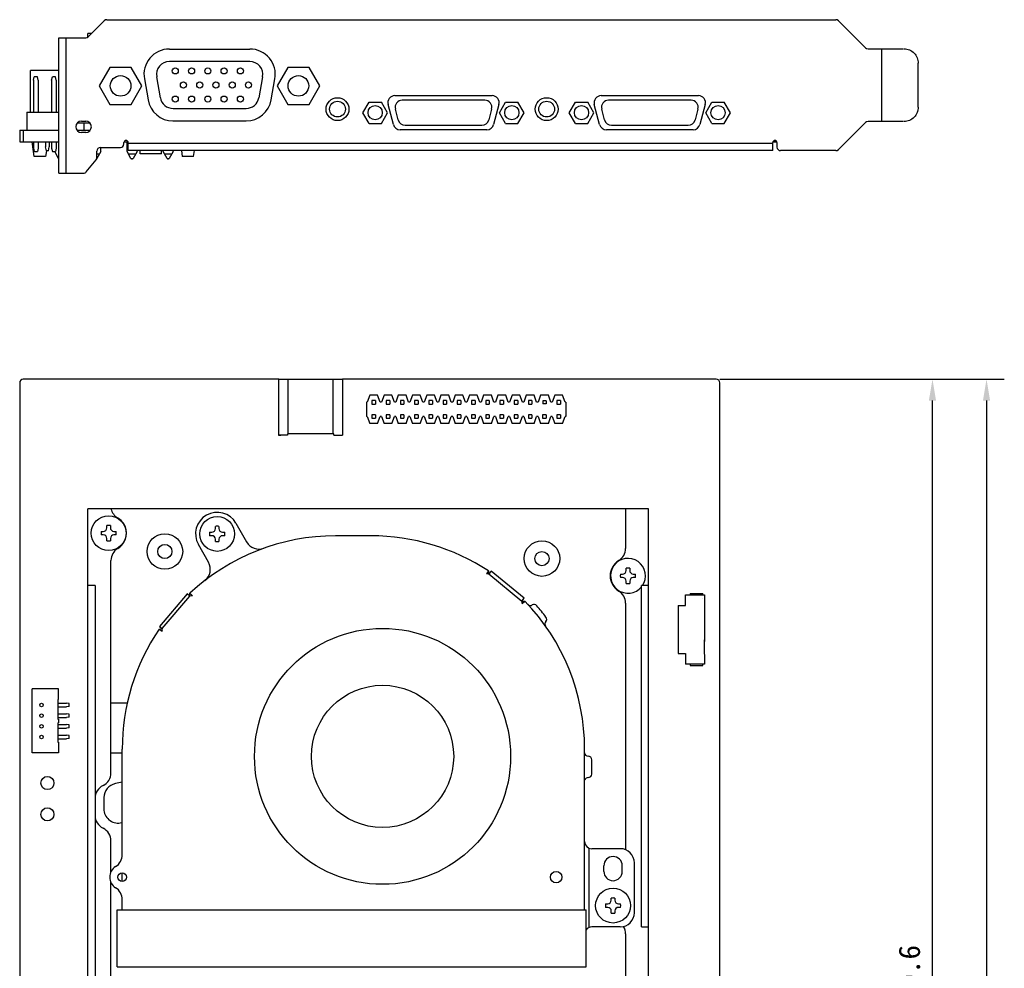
# Model space of a CAD drawing. Header units: millimetres. Extents: x 179 to 458, y 82 to 358.
# Tile 2 of 3: x 179 to 318, y 225 to 358. Entities that reach past the tile are written whole.
import ezdxf

# ---------------------------------------------------------------- set-up
doc = ezdxf.new("R2010")
doc.units = ezdxf.units.MM
doc.header["$LTSCALE"] = 32.67
doc.header["$PDMODE"] = 3
doc.header["$PDSIZE"] = 8
doc.layers.get('0').update_dxf_attribs({"linetype": 'CONTINUOUS'})
doc.layers.get('Defpoints').update_dxf_attribs({"linetype": 'CONTINUOUS'})
for name, color, linetype in [('00_COMPONENTS', 7, 'CONTINUOUS'), ('51__DRAFT_DIMS', 7, 'CONTINUOUS'), ('D-01-34-26-1DXF_CONTINUOUS_LINE', 7, 'CONTINUOUS'), ('PRT0002_3_1_DXF_CONTINUOUS_LINE', 7, 'CONTINUOUS'), ('VGA_FOXCONN_DXF_CONTINUOUS_LINE', 7, 'CONTINUOUS')]:
    doc.layers.add(name, color=color, linetype=linetype)
doc.styles.get("Standard").update_dxf_attribs({"font": 'simfang.ttf'})
doc.dimstyles.new('DIMSTYLE_1', dxfattribs={"dimtxt": 3, "dimasz": 3, "dimexe": 2.5, "dimexo": 0.5, "dimgap": 0.75, "dimtad": 1, "dimdec": 1, "dimdsep": 46, "dimtxsty": 'STANDARD', "dimblk": '_FILLED', "dimblk1": '_FILLED', "dimblk2": '_FILLED', "dimcen": 0.09, "dimclrt": 256, "dimazin": 2, "dimtp": 0.5, "dimtm": 0.5, "dimtfac": 1, "dimtdec": 1, "dimtofl": 0, "dimtmove": 0, "dimatfit": 3, "dimldrblk": '_FILLED', "dimfxl": 1, "dimtolj": 1, "dimarcsym": 0})

# ---------------------------------------------------------------- blocks, each defined once
blk = doc.blocks.new('_FILLED')
at = {"color": 0, "linetype": 'ByBlock'}
blk.add_solid([(0, 0), (-1, 0.167), (-1, -0.167)], dxfattribs=at)
blk = doc.blocks.new('*D1')
at = {"layer": '51__DRAFT_DIMS', "color": 0, "lineweight": -2}
for p, q in [((277.81, 307.45), (317.81, 307.45)), ((315.31, 304.45), (315.31, 129.47)), ((186.2, 126.47), (317.81, 126.47))]:
    blk.add_line(p, q, dxfattribs=at)
at = {"layer": 'Defpoints', "color": 0}
for p in [(277.31, 307.45), (185.7, 126.47), (315.31, 126.47)]:
    blk.add_point(p, dxfattribs=at)
at = {"layer": '51__DRAFT_DIMS', "color": 0, "linetype": 'ByBlock', "lineweight": -2, "xscale": 3, "yscale": 3, "zscale": 3}
for p, rotation in [((315.31, 307.45), 89.99999999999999), ((315.31, 126.47), 270)]:
    blk.add_blockref('_FILLED', p, dxfattribs=dict(at, rotation=rotation))
at = {"layer": '51__DRAFT_DIMS', "insert": (310.56, 216.95), "char_height": 3, "attachment_point": 2, "rotation": 90, "line_spacing_factor": 0.9}
blk.add_mtext('\\A1;181', dxfattribs=at)
blk = doc.blocks.new('*D2')
at = {"layer": '51__DRAFT_DIMS', "color": 0, "lineweight": -2}
for p, q in [((277.81, 307.45), (310.21, 307.45)), ((307.71, 140.9), (307.71, 304.45)), ((287.03, 137.9), (310.21, 137.9))]:
    blk.add_line(p, q, dxfattribs=at)
at = {"layer": 'Defpoints', "color": 0}
for p in [(277.31, 307.45), (307.71, 307.45), (286.53, 137.9)]:
    blk.add_point(p, dxfattribs=at)
at = {"layer": '51__DRAFT_DIMS', "color": 0, "linetype": 'ByBlock', "lineweight": -2, "xscale": 3, "yscale": 3, "zscale": 3}
for p, rotation in [((307.71, 307.45), 90), ((307.71, 137.9), 270)]:
    blk.add_blockref('_FILLED', p, dxfattribs=dict(at, rotation=rotation))
at = {"layer": '51__DRAFT_DIMS', "insert": (302.96, 222.78), "char_height": 3, "attachment_point": 2, "rotation": 90, "line_spacing_factor": 0.9}
blk.add_mtext('\\A1;169.6', dxfattribs=at)

msp = doc.modelspace()

# ---------------------------------------------------------------- linework, layer by layer
at = {"layer": '00_COMPONENTS'}
for p, q in [((189.042, 355.613), (191.289, 357.861)), ((191.643, 358.007), (294.128, 358.007)), ((294.482, 357.861), (298.299, 354.043)), ((188.996, 355.573), (188.996, 356.047)), ((189.476, 356.047), (188.996, 356.047)), ((184.896, 336.417), (184.896, 355.467)), ((184.896, 355.467), (188.688, 355.467)), ((185.896, 355.467), (185.896, 336.417)), ((298.653, 353.897), (303.649, 353.897)), ((300.611, 343.697), (300.611, 353.897)), ((305.711, 345.697), (305.711, 351.897)), ((180.906, 344.987), (180.906, 350.847)), ((184.896, 350.847), (180.906, 350.847)), ((192.083, 351.297), (190.583, 348.697)), ((195.086, 351.297), (192.083, 351.297)), ((196.587, 348.697), (195.086, 351.297)), ((217.083, 351.297), (215.583, 348.697)), ((220.086, 351.297), (217.083, 351.297)), ((221.587, 348.697), (220.086, 351.297)), ((181.356, 349.487), (181.456, 349.987)), ((181.356, 349.487), (181.356, 344.987)), ((181.896, 349.987), (181.456, 349.987)), ((181.996, 349.487), (181.896, 349.987)), ((181.996, 349.487), (181.996, 344.987)), ((183.896, 349.487), (183.996, 349.987)), ((183.896, 349.487), (183.896, 344.987)), ((184.436, 349.987), (183.996, 349.987)), ((184.536, 349.487), (184.436, 349.987)), ((184.536, 349.487), (184.536, 344.987)), ((190.583, 348.697), (192.085, 346.097)), ((195.087, 346.097), (196.587, 348.697)), ((215.583, 348.697), (217.085, 346.097)), ((220.087, 346.097), (221.587, 348.697)), ((192.085, 346.097), (195.087, 346.097)), ((217.085, 346.097), (220.087, 346.097)), ((227.649, 344.927), (228.515, 346.427)), ((228.515, 346.427), (230.247, 346.427)), ((231.113, 344.927), (230.247, 346.427)), ((246.849, 344.927), (247.715, 346.427)), ((247.715, 346.427), (249.447, 346.427)), ((250.313, 344.927), (249.447, 346.427)), ((256.649, 344.927), (257.515, 346.427)), ((257.515, 346.427), (259.247, 346.427)), ((260.113, 344.927), (259.247, 346.427)), ((275.849, 344.927), (276.715, 346.427)), ((276.715, 346.427), (278.447, 346.427)), ((279.313, 344.927), (278.447, 346.427)), ((180.406, 344.987), (180.406, 342.447)), ((180.406, 344.987), (184.896, 344.987)), ((228.515, 343.427), (227.649, 344.927)), ((230.247, 343.427), (231.113, 344.927)), ((247.715, 343.427), (246.849, 344.927)), ((249.447, 343.427), (250.313, 344.927)), ((257.515, 343.427), (256.649, 344.927)), ((259.247, 343.427), (260.113, 344.927)), ((276.715, 343.427), (275.849, 344.927)), ((278.447, 343.427), (279.313, 344.927)), ((189.313, 343.447), (187.468, 343.447)), ((188.091, 343.747), (188.691, 343.747)), ((188.406, 343.447), (188.406, 342.447)), ((228.515, 343.427), (230.247, 343.427)), ((247.715, 343.427), (249.447, 343.427)), ((257.515, 343.427), (259.247, 343.427)), ((276.715, 343.427), (278.447, 343.427)), ((298.299, 343.551), (294.482, 339.733)), ((303.649, 343.697), (298.653, 343.697)), ((179.406, 342.447), (179.406, 340.847)), ((179.406, 342.447), (184.896, 342.447)), ((179.906, 342.447), (179.906, 340.847)), ((187.468, 342.447), (189.313, 342.447)), ((188.691, 342.147), (188.091, 342.147)), ((179.406, 340.847), (184.896, 340.847)), ((181.456, 338.747), (181.169, 340.847)), ((181.356, 340.847), (181.356, 339.947)), ((181.996, 340.847), (181.996, 339.947)), ((183.054, 340.847), (183.054, 340.114)), ((183.554, 340.847), (183.554, 340.114)), ((183.896, 340.847), (183.896, 339.947)), ((184.536, 340.847), (184.536, 339.947)), ((194.056, 340.527), (194.056, 340.727)), ((194.081, 340.847), (194.63, 340.847)), ((194.496, 339.447), (194.496, 340.847)), ((194.656, 339.587), (194.656, 340.727)), ((285.256, 340.587), (194.656, 340.587)), ((285.256, 339.587), (285.256, 340.727)), ((285.281, 340.847), (285.83, 340.847)), ((285.556, 341.026), (285.556, 340.847)), ((285.856, 340.727), (285.856, 340.087)), ((181.356, 339.947), (181.456, 339.447)), ((181.456, 339.447), (181.896, 339.447)), ((181.996, 339.947), (181.896, 339.447)), ((183.154, 339.547), (183.054, 340.114)), ((183.164, 339.546), (183.056, 338.747)), ((183.454, 339.547), (183.154, 339.547)), ((183.454, 339.547), (183.554, 340.114)), ((183.896, 339.947), (183.996, 339.447)), ((183.996, 339.447), (184.436, 339.447)), ((184.884, 338.497), (184.336, 339.447)), ((184.536, 339.947), (184.436, 339.447)), ((190.256, 338.596), (190.256, 339.527)), ((190.625, 339.116), (190.256, 339.116)), ((190.816, 339.447), (190.267, 338.497)), ((190.756, 340.027), (193.556, 340.027)), ((190.816, 339.447), (190.816, 340.027)), ((195.044, 338.497), (194.496, 339.447)), ((285.256, 339.587), (194.656, 339.587)), ((195.705, 339.116), (194.687, 339.116)), ((195.896, 339.447), (195.347, 338.497)), ((195.896, 339.447), (195.896, 339.587)), ((196.356, 339.147), (196.356, 339.587)), ((199.356, 339.147), (196.356, 339.147)), ((199.356, 339.147), (199.356, 339.587)), ((199.576, 339.447), (199.576, 339.587)), ((200.124, 338.497), (199.576, 339.447)), ((200.785, 339.116), (199.767, 339.116)), ((200.976, 339.447), (200.427, 338.497)), ((200.976, 339.447), (200.976, 339.587)), ((202.141, 339.587), (202.256, 338.747)), ((203.856, 338.747), (203.97, 339.587)), ((294.128, 339.587), (286.356, 339.587)), ((183.056, 338.747), (181.456, 338.747)), ((188.766, 336.6), (190.142, 338.279)), ((195.26, 338.447), (195.131, 338.447)), ((200.34, 338.447), (200.211, 338.447)), ((203.856, 338.747), (202.256, 338.747)), ((184.896, 336.417), (188.379, 336.417)), ((215.827, 307.449), (179.906, 307.449)), ((215.825, 299.548), (215.827, 307.449)), ((215.827, 307.449), (224.767, 307.449)), ((217.107, 307.449), (217.107, 299.749)), ((223.487, 299.749), (223.487, 307.449)), ((224.767, 307.449), (224.765, 299.584)), ((277.306, 307.449), (224.767, 307.449)), ((179.406, 306.949), (179.406, 140.299)), ((277.806, 219.579), (277.806, 306.949)), ((228.619, 305.199), (228.269, 304.199)), ((229.719, 305.199), (228.619, 305.199)), ((230.069, 304.199), (229.719, 305.199)), ((230.619, 305.199), (230.269, 304.199)), ((231.719, 305.199), (230.619, 305.199)), ((232.069, 304.199), (231.719, 305.199)), ((232.619, 305.199), (232.269, 304.199)), ((233.719, 305.199), (232.619, 305.199)), ((234.069, 304.199), (233.719, 305.199)), ((234.619, 305.199), (234.269, 304.199)), ((235.719, 305.199), (234.619, 305.199)), ((236.069, 304.199), (235.719, 305.199)), ((236.619, 305.199), (236.269, 304.199)), ((237.719, 305.199), (236.619, 305.199)), ((238.069, 304.199), (237.719, 305.199)), ((238.619, 305.199), (238.269, 304.199)), ((239.719, 305.199), (238.619, 305.199)), ((240.069, 304.199), (239.719, 305.199)), ((240.619, 305.199), (240.269, 304.199)), ((241.719, 305.199), (240.619, 305.199)), ((242.069, 304.199), (241.719, 305.199)), ((242.619, 305.199), (242.269, 304.199)), ((243.719, 305.199), (242.619, 305.199)), ((244.069, 304.199), (243.719, 305.199)), ((244.619, 305.199), (244.269, 304.199)), ((245.719, 305.199), (244.619, 305.199)), ((246.069, 304.199), (245.719, 305.199)), ((246.619, 305.199), (246.269, 304.199)), ((247.719, 305.199), (246.619, 305.199)), ((248.069, 304.199), (247.719, 305.199)), ((248.619, 305.199), (248.269, 304.199)), ((249.719, 305.199), (248.619, 305.199)), ((250.069, 304.199), (249.719, 305.199)), ((250.619, 305.199), (250.269, 304.199)), ((251.719, 305.199), (250.619, 305.199)), ((252.069, 304.199), (251.719, 305.199)), ((252.619, 305.199), (252.269, 304.199)), ((253.719, 305.199), (252.619, 305.199)), ((254.069, 304.199), (253.719, 305.199)), ((254.619, 305.199), (254.269, 304.199)), ((255.719, 305.199), (254.619, 305.199)), ((256.069, 304.199), (255.719, 305.199)), ((228.169, 304.199), (228.169, 302.199)), ((228.269, 304.199), (228.169, 304.199)), ((228.919, 304.449), (228.919, 303.949)), ((229.419, 304.449), (228.919, 304.449)), ((228.919, 303.949), (229.419, 303.949)), ((229.419, 304.449), (229.419, 303.949)), ((230.269, 304.199), (230.069, 304.199)), ((230.919, 304.449), (230.919, 303.949)), ((231.419, 304.449), (230.919, 304.449)), ((230.919, 303.949), (231.419, 303.949)), ((231.419, 304.449), (231.419, 303.949)), ((232.269, 304.199), (232.069, 304.199)), ((232.919, 304.449), (232.919, 303.949)), ((233.419, 304.449), (232.919, 304.449)), ((232.919, 303.949), (233.419, 303.949)), ((233.419, 304.449), (233.419, 303.949)), ((234.269, 304.199), (234.069, 304.199)), ((234.919, 304.449), (234.919, 303.949)), ((235.419, 304.449), (234.919, 304.449)), ((234.919, 303.949), (235.419, 303.949)), ((235.419, 304.449), (235.419, 303.949)), ((236.269, 304.199), (236.069, 304.199)), ((236.919, 304.449), (236.919, 303.949)), ((237.419, 304.449), (236.919, 304.449)), ((236.919, 303.949), (237.419, 303.949)), ((237.419, 304.449), (237.419, 303.949)), ((238.269, 304.199), (238.069, 304.199)), ((238.919, 304.449), (238.919, 303.949)), ((239.419, 304.449), (238.919, 304.449)), ((238.919, 303.949), (239.419, 303.949)), ((239.419, 304.449), (239.419, 303.949)), ((240.269, 304.199), (240.069, 304.199)), ((240.919, 304.449), (240.919, 303.949)), ((241.419, 304.449), (240.919, 304.449)), ((240.919, 303.949), (241.419, 303.949)), ((241.419, 304.449), (241.419, 303.949)), ((242.269, 304.199), (242.069, 304.199)), ((242.919, 304.449), (242.919, 303.949)), ((243.419, 304.449), (242.919, 304.449)), ((242.919, 303.949), (243.419, 303.949)), ((243.419, 304.449), (243.419, 303.949)), ((244.269, 304.199), (244.069, 304.199)), ((244.919, 304.449), (244.919, 303.949)), ((245.419, 304.449), (244.919, 304.449)), ((244.919, 303.949), (245.419, 303.949)), ((245.419, 304.449), (245.419, 303.949)), ((246.269, 304.199), (246.069, 304.199)), ((246.919, 304.449), (246.919, 303.949)), ((247.419, 304.449), (246.919, 304.449)), ((246.919, 303.949), (247.419, 303.949)), ((247.419, 304.449), (247.419, 303.949)), ((248.269, 304.199), (248.069, 304.199)), ((248.919, 304.449), (248.919, 303.949)), ((249.419, 304.449), (248.919, 304.449)), ((248.919, 303.949), (249.419, 303.949)), ((249.419, 304.449), (249.419, 303.949)), ((250.269, 304.199), (250.069, 304.199)), ((250.919, 304.449), (250.919, 303.949)), ((251.419, 304.449), (250.919, 304.449)), ((250.919, 303.949), (251.419, 303.949)), ((251.419, 304.449), (251.419, 303.949)), ((252.269, 304.199), (252.069, 304.199)), ((252.939, 304.429), (252.939, 303.969)), ((253.399, 304.429), (252.939, 304.429)), ((253.399, 303.969), (252.939, 303.969)), ((253.399, 304.429), (253.399, 303.969)), ((254.269, 304.199), (254.069, 304.199)), ((254.919, 304.449), (254.919, 303.949)), ((255.419, 304.449), (254.919, 304.449)), ((254.919, 303.949), (255.419, 303.949)), ((255.419, 304.449), (255.419, 303.949)), ((256.169, 304.199), (256.069, 304.199)), ((256.169, 304.199), (256.169, 302.199)), ((228.269, 302.199), (228.169, 302.199)), ((228.269, 302.199), (228.619, 301.199)), ((228.919, 302.449), (228.919, 301.949)), ((229.419, 302.449), (228.919, 302.449)), ((228.919, 301.949), (229.419, 301.949)), ((229.419, 302.449), (229.419, 301.949)), ((229.719, 301.199), (230.069, 302.199)), ((230.269, 302.199), (230.069, 302.199)), ((230.269, 302.199), (230.619, 301.199)), ((230.919, 302.449), (230.919, 301.949)), ((231.419, 302.449), (230.919, 302.449)), ((230.919, 301.949), (231.419, 301.949)), ((231.419, 302.449), (231.419, 301.949)), ((231.719, 301.199), (232.069, 302.199)), ((232.269, 302.199), (232.069, 302.199)), ((232.269, 302.199), (232.619, 301.199)), ((232.919, 302.449), (232.919, 301.949)), ((233.419, 302.449), (232.919, 302.449)), ((232.919, 301.949), (233.419, 301.949)), ((233.419, 302.449), (233.419, 301.949)), ((233.719, 301.199), (234.069, 302.199)), ((234.269, 302.199), (234.069, 302.199)), ((234.269, 302.199), (234.619, 301.199)), ((234.919, 302.449), (234.919, 301.949)), ((235.419, 302.449), (234.919, 302.449)), ((234.919, 301.949), (235.419, 301.949)), ((235.419, 302.449), (235.419, 301.949)), ((235.719, 301.199), (236.069, 302.199)), ((236.269, 302.199), (236.069, 302.199)), ((236.269, 302.199), (236.619, 301.199)), ((236.919, 302.449), (236.919, 301.949)), ((237.419, 302.449), (236.919, 302.449)), ((236.919, 301.949), (237.419, 301.949)), ((237.419, 302.449), (237.419, 301.949)), ((237.719, 301.199), (238.069, 302.199)), ((238.269, 302.199), (238.069, 302.199)), ((238.269, 302.199), (238.619, 301.199)), ((238.919, 302.449), (238.919, 301.949)), ((239.419, 302.449), (238.919, 302.449)), ((238.919, 301.949), (239.419, 301.949)), ((239.419, 302.449), (239.419, 301.949)), ((239.719, 301.199), (240.069, 302.199)), ((240.269, 302.199), (240.069, 302.199)), ((240.269, 302.199), (240.619, 301.199)), ((240.919, 302.449), (240.919, 301.949)), ((241.419, 302.449), (240.919, 302.449)), ((240.919, 301.949), (241.419, 301.949)), ((241.419, 302.449), (241.419, 301.949)), ((241.719, 301.199), (242.069, 302.199)), ((242.269, 302.199), (242.069, 302.199)), ((242.269, 302.199), (242.619, 301.199)), ((242.919, 302.449), (242.919, 301.949)), ((243.419, 302.449), (242.919, 302.449)), ((242.919, 301.949), (243.419, 301.949)), ((243.419, 302.449), (243.419, 301.949)), ((243.719, 301.199), (244.069, 302.199)), ((244.269, 302.199), (244.069, 302.199)), ((244.269, 302.199), (244.619, 301.199)), ((244.919, 302.449), (244.919, 301.949)), ((245.419, 302.449), (244.919, 302.449)), ((244.919, 301.949), (245.419, 301.949)), ((245.419, 302.449), (245.419, 301.949)), ((245.719, 301.199), (246.069, 302.199)), ((246.269, 302.199), (246.069, 302.199)), ((246.269, 302.199), (246.619, 301.199)), ((246.919, 302.449), (246.919, 301.949)), ((247.419, 302.449), (246.919, 302.449)), ((246.919, 301.949), (247.419, 301.949)), ((247.419, 302.449), (247.419, 301.949)), ((247.719, 301.199), (248.069, 302.199)), ((248.269, 302.199), (248.069, 302.199)), ((248.269, 302.199), (248.619, 301.199)), ((248.919, 302.449), (248.919, 301.949)), ((249.419, 302.449), (248.919, 302.449)), ((248.919, 301.949), (249.419, 301.949)), ((249.419, 302.449), (249.419, 301.949)), ((249.719, 301.199), (250.069, 302.199)), ((250.269, 302.199), (250.069, 302.199)), ((250.269, 302.199), (250.619, 301.199)), ((250.919, 302.449), (250.919, 301.949)), ((251.419, 302.449), (250.919, 302.449)), ((250.919, 301.949), (251.419, 301.949)), ((251.419, 302.449), (251.419, 301.949)), ((251.719, 301.199), (252.069, 302.199)), ((252.269, 302.199), (252.069, 302.199)), ((252.269, 302.199), (252.619, 301.199)), ((252.919, 302.449), (252.919, 301.949)), ((253.419, 302.449), (252.919, 302.449)), ((252.919, 301.949), (253.419, 301.949)), ((253.419, 302.449), (253.419, 301.949)), ((253.719, 301.199), (254.069, 302.199)), ((254.269, 302.199), (254.069, 302.199)), ((254.269, 302.199), (254.619, 301.199)), ((254.919, 302.449), (254.919, 301.949)), ((255.419, 302.449), (254.919, 302.449)), ((254.919, 301.949), (255.419, 301.949)), ((255.419, 302.449), (255.419, 301.949)), ((255.719, 301.199), (256.069, 302.199)), ((256.169, 302.199), (256.069, 302.199)), ((229.719, 301.199), (228.619, 301.199)), ((231.719, 301.199), (230.619, 301.199)), ((233.719, 301.199), (232.619, 301.199)), ((235.719, 301.199), (234.619, 301.199)), ((237.719, 301.199), (236.619, 301.199)), ((239.719, 301.199), (238.619, 301.199)), ((241.719, 301.199), (240.619, 301.199)), ((243.719, 301.199), (242.619, 301.199)), ((245.719, 301.199), (244.619, 301.199)), ((247.719, 301.199), (246.619, 301.199)), ((249.719, 301.199), (248.619, 301.199)), ((251.719, 301.199), (250.619, 301.199)), ((253.719, 301.199), (252.619, 301.199)), ((255.719, 301.199), (254.619, 301.199)), ((216.127, 299.549), (215.827, 299.549)), ((217.052, 299.589), (215.832, 299.589)), ((216.127, 299.549), (216.127, 299.589)), ((217.052, 299.749), (217.052, 299.589)), ((223.55, 299.748), (217.052, 299.748)), ((223.552, 299.589), (223.552, 299.749)), ((223.552, 299.589), (224.772, 299.589)), ((188.996, 164.376), (188.996, 289.222)), ((267.815, 289.222), (188.996, 289.222)), ((264.573, 289.222), (264.573, 283.647)), ((267.815, 164.376), (267.815, 289.222)), ((191.653, 286.548), (191.652, 286.861)), ((192.152, 286.862), (192.153, 286.55)), ((206.913, 286.44), (206.912, 286.752)), ((207.412, 286.754), (207.413, 286.441)), ((209.808, 287.194), (211.305, 284.565)), ((190.842, 286.045), (191.155, 286.046)), ((191.156, 285.546), (190.844, 285.545)), ((192.655, 286.051), (192.967, 286.052)), ((192.969, 285.552), (192.656, 285.551)), ((206.102, 285.937), (206.415, 285.938)), ((206.417, 285.438), (206.104, 285.437)), ((207.915, 285.943), (208.228, 285.944)), ((208.229, 285.444), (207.917, 285.443)), ((228.815, 285.422), (223.815, 285.422)), ((191.659, 284.735), (191.658, 285.048)), ((192.158, 285.05), (192.159, 284.737)), ((205.941, 281.696), (204.523, 284.187)), ((206.919, 284.627), (206.918, 284.94)), ((207.418, 284.941), (207.419, 284.629)), ((192.238, 252.094), (192.238, 281.951)), ((245.284, 280.497), (245.01, 280.079)), ((245.284, 280.497), (245.37, 280.082)), ((245.689, 280.466), (245.37, 280.082)), ((245.37, 280.082), (249.988, 276.251)), ((250.308, 276.636), (245.689, 280.466)), ((263.842, 280.045), (264.155, 280.046)), ((264.653, 280.548), (264.652, 280.861)), ((265.152, 280.862), (265.153, 280.55)), ((265.655, 280.051), (265.967, 280.052)), ((189.996, 278.421), (188.996, 278.421)), ((189.996, 278.421), (189.996, 174.396)), ((264.156, 279.546), (263.844, 279.545)), ((264.659, 278.735), (264.658, 279.048)), ((265.158, 279.05), (265.159, 278.737)), ((265.969, 279.552), (265.656, 279.551)), ((266.815, 230.422), (266.815, 278.421)), ((267.815, 278.421), (266.815, 278.421)), ((202.946, 277.25), (199.043, 272.693)), ((199.423, 272.368), (203.326, 276.924)), ((203.326, 276.924), (202.946, 277.25)), ((203.326, 276.924), (203.337, 277.345)), ((203.679, 276.98), (203.337, 277.345)), ((272.984, 275.631), (272.984, 277.131)), ((272.984, 277.131), (275.684, 277.131)), ((273.634, 277.306), (273.634, 277.131)), ((273.634, 277.306), (275.434, 277.306)), ((275.434, 277.131), (275.434, 277.306)), ((275.684, 277.131), (275.684, 275.756)), ((249.988, 276.251), (250.308, 276.636)), ((249.988, 276.251), (250.41, 276.246)), ((250.05, 275.899), (250.41, 276.246)), ((264.573, 275.951), (264.573, 241.27)), ((271.983, 275.629), (272.986, 275.631)), ((271.984, 275.631), (271.984, 268.881)), ((275.434, 276.631), (275.434, 276.606)), ((275.684, 275.731), (275.664, 270.538)), ((199.043, 272.693), (199.423, 272.368)), ((199.006, 272.288), (199.423, 272.368)), ((199.006, 272.288), (199.419, 272.007)), ((275.684, 268.781), (275.684, 270.806)), ((271.982, 268.88), (272.988, 268.88)), ((272.984, 268.881), (272.984, 267.381)), ((275.684, 268.756), (275.684, 267.381)), ((275.684, 267.381), (272.984, 267.381)), ((273.634, 267.381), (273.634, 267.206)), ((273.634, 267.206), (275.434, 267.206)), ((275.434, 267.206), (275.434, 267.381)), ((181.17, 254.885), (181.17, 263.885)), ((182.07, 263.885), (181.17, 263.885)), ((183.772, 263.896), (182.069, 263.882)), ((184.87, 263.885), (183.77, 263.885)), ((184.87, 262.385), (184.87, 263.885)), ((184.77, 262.385), (184.77, 259.66)), ((184.77, 262.385), (184.87, 262.385)), ((184.77, 261.885), (185.97, 261.885)), ((186.37, 261.835), (185.97, 261.885)), ((186.37, 261.435), (186.37, 261.835)), ((192.238, 261.919), (194.496, 261.919)), ((184.77, 261.385), (185.97, 261.385)), ((184.77, 260.385), (185.97, 260.385)), ((186.37, 261.435), (185.97, 261.385)), ((186.37, 260.335), (185.97, 260.385)), ((186.37, 259.935), (186.37, 260.335)), ((184.77, 259.885), (185.97, 259.885)), ((184.77, 259.66), (184.85, 259.66)), ((184.77, 259.11), (184.77, 256.385)), ((184.77, 259.11), (184.85, 259.11)), ((184.77, 258.885), (185.97, 258.885)), ((184.85, 259.66), (184.85, 259.11)), ((186.37, 259.935), (185.97, 259.885)), ((186.37, 258.835), (185.97, 258.885)), ((186.37, 258.435), (186.37, 258.835)), ((184.77, 258.385), (185.97, 258.385)), ((186.37, 258.435), (185.97, 258.385)), ((184.77, 257.385), (185.97, 257.385)), ((184.77, 256.885), (185.97, 256.885)), ((184.77, 256.385), (184.87, 256.385)), ((184.87, 256.385), (184.87, 254.885)), ((186.37, 257.335), (185.97, 257.385)), ((186.37, 256.935), (185.97, 256.885)), ((186.37, 256.935), (186.37, 257.335)), ((183.856, 254.89), (181.17, 254.885)), ((184.87, 254.885), (183.77, 254.885)), ((192.238, 254.919), (193.815, 254.919)), ((193.815, 240.594), (193.815, 255.422)), ((258.815, 232.822), (258.815, 255.422)), ((259.815, 251.922), (259.815, 253.922)), ((193.815, 250.757), (192.854, 250.569)), ((191.238, 248.606), (191.238, 247.022)), ((193.545, 245.046), (193.815, 245.088)), ((192.238, 238.177), (192.238, 242.509)), ((259.415, 241.505), (259.415, 230.338)), ((263.815, 241.422), (259.815, 241.422)), ((261.515, 238.222), (261.515, 239.022)), ((264.115, 238.222), (264.115, 239.022)), ((265.815, 232.422), (265.815, 239.422)), ((193.815, 236.822), (193.815, 238.022)), ((192.238, 174.396), (192.238, 236.666)), ((193.815, 232.822), (193.815, 234.249)), ((262.563, 234.171), (262.562, 234.483)), ((263.062, 234.485), (263.063, 234.172)), ((193.115, 224.822), (193.115, 232.822)), ((193.115, 232.822), (259.015, 232.822)), ((259.015, 224.822), (259.015, 232.822)), ((261.752, 233.668), (262.064, 233.669)), ((262.066, 233.169), (261.754, 233.168)), ((262.569, 232.358), (262.568, 232.671)), ((263.068, 232.672), (263.069, 232.36)), ((263.564, 233.674), (263.877, 233.675)), ((263.879, 233.175), (263.566, 233.174)), ((263.815, 230.422), (259.815, 230.422)), ((266.815, 230.422), (267.815, 230.422)), ((264.573, 229.429), (264.573, 174.396)), ((193.115, 224.822), (259.015, 224.822))]:
    msp.add_line(p, q, dxfattribs=at)
for centre, radius in [((193.586, 348.697), 1.45), ((218.586, 348.697), 1.45), ((224.081, 345.427), 1.608), ((224.081, 345.427), 1.105), ((253.481, 345.427), 1.608), ((253.481, 345.427), 1.105), ((229.381, 344.927), 1), ((248.581, 344.927), 1), ((258.381, 344.927), 1), ((277.581, 344.927), 1), ((191.906, 285.799), 2.45), ((207.166, 285.691), 2.45), ((199.815, 283.222), 2.5), ((199.815, 283.222), 1), ((252.815, 282.222), 2.5), ((252.815, 282.222), 1), ((230.413, 254.412), 18), ((230.413, 254.412), 10), ((182.47, 261.635), 0.25), ((182.47, 260.135), 0.25), ((182.47, 258.635), 0.25), ((182.47, 257.135), 0.25), ((183.303, 250.655), 0.925), ((183.303, 246.255), 0.925), ((254.815, 237.422), 0.8), ((193.815, 237.422), 0.6), ((262.815, 233.422), 2.45)]:
    msp.add_circle(centre, radius, dxfattribs=at)
for centre, radius, start, end in [((191.643, 357.507), 0.5, 90, 135), ((294.128, 357.507), 0.5, 45, 90), ((188.688, 355.967), 0.5, 270, 315), ((298.653, 354.397), 0.5, 225, 270), ((188.091, 342.947), 0.8, 90, 270), ((188.691, 342.947), 0.8, 270, 90), ((298.653, 343.197), 0.5, 90, 135), ((193.556, 340.527), 0.5, 270, 360), ((194.356, 340.727), 0.3, 0, 180), ((285.556, 340.727), 0.3, 0, 180), ((190.756, 339.527), 0.5, 90, 180), ((286.356, 340.087), 0.5, 180, 270), ((294.128, 340.087), 0.5, 270, 315), ((189.756, 338.596), 0.5, 320.64825, 360), ((195.131, 338.547), 0.1, 210, 270), ((195.26, 338.547), 0.1, 270, 330), ((200.211, 338.547), 0.1, 210, 270), ((200.34, 338.547), 0.1, 270, 330), ((188.379, 336.917), 0.5, 270, 320.64825), ((179.906, 306.949), 0.5, 90, 180), ((277.306, 306.949), 0.5, 0, 90), ((194.185, 289.679), 2, 193.21366, 239.56113), ((191.906, 285.799), 2.5, 301.22403, 59.56113), ((207.166, 285.691), 3.04, 29.64518, 209.64518), ((191.153, 286.546), 0.5, 270.18862, 0.18862), ((191.913, 282.353), 4.516, 90.1394, 93.31307), ((191.921, 282.353), 4.516, 87.06417, 90.23785), ((192.653, 286.551), 0.5, 180.18862, 270.18862), ((207.173, 282.244), 4.516, 90.1394, 93.31307), ((207.181, 282.244), 4.516, 87.06417, 90.23785), ((195.354, 285.81), 4.518, 177.01677, 183.36048), ((191.158, 285.046), 0.5, 0.18862, 90.18862), ((192.658, 285.051), 0.5, 90.18862, 180.18862), ((188.457, 285.788), 4.518, 357.01677, 3.36048), ((223.815, 255.422), 30, 90, 133.0472), ((210.614, 285.702), 4.518, 177.01677, 183.36048), ((206.413, 286.438), 0.5, 270.18862, 0.18862), ((206.418, 284.938), 0.5, 0.18862, 90.18862), ((207.913, 286.443), 0.5, 180.18862, 270.18862), ((207.918, 284.943), 0.5, 90.18862, 180.18862), ((203.717, 285.679), 4.518, 357.01677, 3.36048), ((228.815, 255.422), 30, 56.70434, 90), ((191.89, 289.245), 4.516, 267.06417, 270.23785), ((191.898, 289.245), 4.516, 270.1394, 273.31307), ((207.151, 289.137), 4.516, 267.06417, 270.23785), ((207.158, 289.137), 4.516, 270.1394, 273.31307), ((213.043, 285.554), 2, 209.64518, 289.67217), ((194.238, 281.951), 2, 121.22403, 180), ((262.573, 283.647), 2, 301.22403, 360), ((204.203, 280.707), 2, 307.79902, 29.64518), ((264.906, 279.799), 2.5, 121.22403, 238.77597), ((264.906, 279.799), 2.45, 325.68863, 321.43597), ((245.199, 278.742), 1.35, 82.72108, 98.06909), ((268.354, 279.81), 4.518, 177.01677, 183.36048), ((264.153, 280.546), 0.5, 270.18862, 0.18862), ((264.913, 276.353), 4.516, 90.1394, 93.31307), ((264.921, 276.353), 4.516, 87.06417, 90.23785), ((265.653, 280.551), 0.5, 180.18862, 270.18862), ((261.457, 279.788), 4.518, 357.01677, 3.36048), ((264.158, 279.046), 0.5, 0.18862, 90.18862), ((264.89, 283.245), 4.516, 267.06417, 270.23785), ((264.898, 283.245), 4.516, 270.1394, 273.31307), ((265.658, 279.051), 0.5, 90.18862, 180.18862), ((203.711, 275.63), 1.35, 91.36251, 106.5552), ((262.573, 275.951), 2, 0, 58.77597), ((248.701, 275.844), 1.35, 2.34162, 17.56635), ((228.815, 255.422), 30, 0, 43.95952), ((251.209, 276.129), 0.5, 222.7598, 300.30099), ((251.713, 275.265), 0.5, 40.91306, 120.30099), ((228.815, 255.422), 30.8, 37.08694, 40.91306), ((253.726, 273.02), 0.5, 137.69901, 211.31296), ((252.986, 273.693), 0.5, 317.69901, 37.08694), ((223.815, 255.422), 30, 145.79027, 180), ((200.759, 272.175), 1.35, 171.80701, 187.15503), ((194.496, 260.419), 1.5, 88.56005, 90), ((184.97, 257.135), 0.57, 110.54725, 110.61611), ((184.97, 257.135), 0.57, 249.38389, 249.45275), ((259.315, 254.922), 0.5, 180, 269.99916), ((259.315, 253.922), 0.5, 0.00146, 90.00084), ((190.238, 252.094), 2, 296.06435, 360), ((259.315, 251.922), 0.5, 270, 360), ((193.238, 248.606), 2, 101.0916, 180), ((259.315, 250.922), 0.5, 90, 164.91486), ((191.996, 248.501), 2, 116.06435, 180), ((193.238, 247.022), 2, 180, 278.83537), ((191.996, 246.102), 2, 180, 243.93565), ((190.238, 242.509), 2, 0, 63.93565), ((259.815, 242.422), 1, 180, 270), ((263.815, 239.422), 2, 0, 90), ((191.815, 240.594), 2, 302.23095, 360), ((262.815, 239.022), 1.3, 0, 180), ((193.815, 237.422), 1.75, 122.23095, 237.76905), ((262.815, 238.222), 1.3, 180, 360), ((191.815, 234.249), 2, 0, 57.76905), ((262.063, 234.169), 0.5, 270.18862, 0.18862), ((262.823, 229.975), 4.516, 90.1394, 93.31307), ((262.831, 229.975), 4.516, 87.06417, 90.23785), ((263.563, 234.174), 0.5, 180.18862, 270.18862), ((266.264, 233.433), 4.518, 177.01677, 183.36048), ((262.068, 232.669), 0.5, 0.18862, 90.18862), ((263.568, 232.674), 0.5, 90.18862, 180.18862), ((259.367, 233.41), 4.518, 357.01677, 3.36048), ((262.8, 236.868), 4.516, 267.06417, 270.23785), ((262.808, 236.868), 4.516, 270.1394, 273.31307), ((263.815, 232.422), 2, 270, 360), ((259.815, 229.422), 1, 90, 143.1491), ((262.573, 229.429), 2, 0, 31.61521)]:
    msp.add_arc(centre, radius, start, end, dxfattribs=at)
for points, knots in [([(303.718, 353.897), (303.977, 353.897), (304.502, 353.793), (305.164, 353.347), (305.607, 352.683), (305.711, 352.157), (305.711, 351.897)], [0, 0, 0, 0, 0.2495779, 0.4993773, 0.7495415, 1, 1, 1, 1]), ([(305.711, 345.697), (305.711, 345.437), (305.607, 344.911), (305.164, 344.247), (304.502, 343.801), (303.977, 343.697), (303.718, 343.697)], [0, 0, 0, 0, 0.2504585, 0.5006227, 0.7504221, 1, 1, 1, 1])]:
    msp.add_open_spline(points, degree=3, knots=knots, dxfattribs=at)
at = {"layer": 'D-01-34-26-1DXF_CONTINUOUS_LINE', "linetype": 'Continuous', "lineweight": 30}
for p, q in [((231.931, 343.268), (231.181, 346.068)), ((232.147, 347.327), (245.814, 347.327)), ((246.78, 346.068), (246.03, 343.268)), ((260.931, 343.268), (260.181, 346.068)), ((261.147, 347.327), (274.814, 347.327)), ((275.78, 346.068), (275.03, 343.268)), ((245.064, 342.527), (232.897, 342.527)), ((274.064, 342.527), (261.897, 342.527))]:
    msp.add_line(p, q, dxfattribs=at)
for centre, start, end in [((232.147, 346.327), 90, 195), ((245.814, 346.327), 345, 90), ((261.147, 346.327), 90, 195), ((274.814, 346.327), 345, 90), ((232.897, 343.527), 195, 270), ((245.064, 343.527), 270, 345), ((261.897, 343.527), 195, 270), ((274.064, 343.527), 270, 345)]:
    msp.add_arc(centre, 1, start, end, dxfattribs=at)
at = {"layer": 'PRT0002_3_1_DXF_CONTINUOUS_LINE', "linetype": 'Continuous', "lineweight": 30}
for p, q in [((244.781, 346.677), (233.181, 346.677)), ((273.781, 346.677), (262.181, 346.677)), ((232.617, 343.918), (232.215, 345.418)), ((245.746, 345.418), (245.345, 343.918)), ((261.617, 343.918), (261.215, 345.418)), ((274.746, 345.418), (274.345, 343.918)), ((233.582, 343.177), (244.379, 343.177)), ((262.582, 343.177), (273.379, 343.177))]:
    msp.add_line(p, q, dxfattribs=at)
for centre, start, end in [((233.181, 345.677), 90, 195), ((244.781, 345.677), 345, 90), ((262.181, 345.677), 90, 195), ((273.781, 345.677), 345, 90), ((233.582, 344.177), 195, 270), ((244.379, 344.177), 270, 345), ((262.582, 344.177), 195, 270), ((273.379, 344.177), 270, 345)]:
    msp.add_arc(centre, 1, start, end, dxfattribs=at)
at = {"layer": 'VGA_FOXCONN_DXF_CONTINUOUS_LINE', "linetype": 'Continuous'}
for p, q in [((200.453, 353.878), (211.758, 353.878)), ((211.758, 352.118), (200.453, 352.118)), ((196.927, 349.676), (197.448, 346.726)), ((199.181, 347.032), (198.661, 349.982)), ((213.55, 349.982), (213.03, 347.032)), ((214.764, 346.726), (215.284, 349.676)), ((200.973, 345.528), (211.238, 345.528)), ((200.927, 343.772), (211.192, 343.772))]:
    msp.add_line(p, q, dxfattribs=at)
for centre in [(201.28, 350.804), (203.566, 350.804), (205.852, 350.804), (208.138, 350.804), (210.424, 350.804), (202.423, 348.823), (204.709, 348.823), (206.995, 348.823), (209.281, 348.823), (211.567, 348.823), (201.28, 346.842), (203.566, 346.842), (205.852, 346.842), (208.138, 346.842), (210.424, 346.842)]:
    msp.add_circle(centre, 0.425, dxfattribs=at)
for centre, radius, start, end in [((200.453, 350.298), 3.58, 89.99991, 190.00009), ((211.758, 350.298), 3.58, 349.99981, 90), ((200.453, 350.298), 1.82, 89.99996, 190.00003), ((211.758, 350.298), 1.82, 349.99997, 90.00004), ((200.973, 347.348), 3.58, 189.99995, 270.00004), ((200.973, 347.348), 1.82, 190, 270.00001), ((211.238, 347.348), 1.82, 269.99999, 350.00001), ((211.238, 347.348), 3.58, 269.99996, 350.00002)]:
    msp.add_arc(centre, radius, start, end, dxfattribs=at)

# ---------------------------------------------------------------- dimensions: what is measured, and where the dimension line sits
at = {"layer": '51__DRAFT_DIMS'}
for base, p1, p2, angle, picture, middle in [((315.311, 126.469), (277.306, 307.449), (185.696, 126.469), 270, '*D1', (315.311, 216.953)), ((307.711721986, 307.448927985), (286.528458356, 137.898927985), (277.305565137, 307.448927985), 90, '*D2', (307.711721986, 222.779400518))]:
    dim = msp.add_linear_dim(base=base, p1=p1, p2=p2, angle=angle, dimstyle='DIMSTYLE_1', dxfattribs=at)
    dim.commit()
    dim.dimension.update_dxf_attribs({"geometry": picture, "text_midpoint": middle, "dimtype": 160})

doc.saveas('drawing.dxf')
